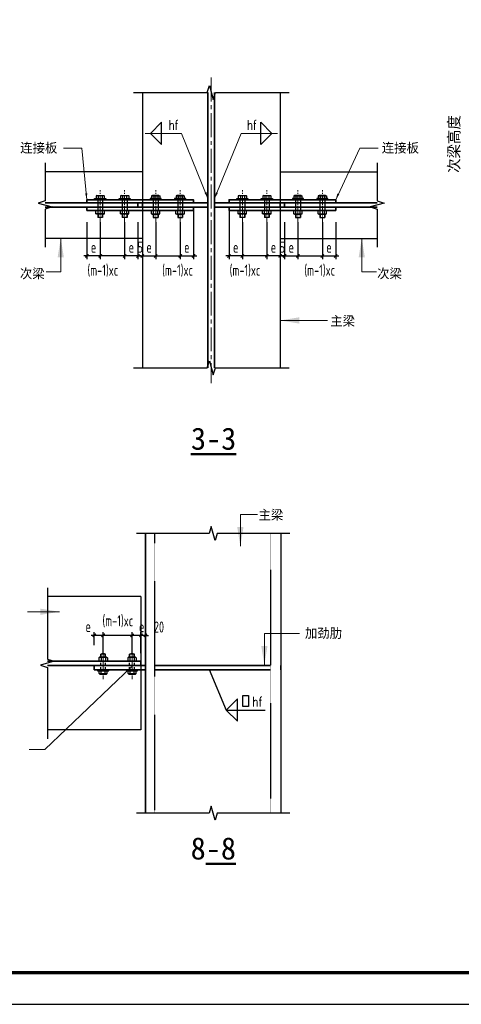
# Model space of a CAD drawing. Header units: millimetres. Extents: x 366382 to 550486, y 860348 to 940831.
# Tile 4 of 22: x 390282 to 404197, y 864713 to 895754. Entities that reach past the tile are written whole.
import ezdxf
from ezdxf.enums import TextEntityAlignment as Align

# ---------------------------------------------------------------- set-up
doc = ezdxf.new("R2010")
doc.units = ezdxf.units.MM
doc.header["$LTSCALE"] = 1000
for name, pattern in [('CENTER2', [1.125, 0.75, -0.125, 0.125, -0.125]), ('DASH', [0.35, 0.25, -0.1]), ('HIDDEN', [0.375, 0.25, -0.125])]:
    doc.linetypes.add(name, pattern=pattern)
for name, color, linetype, lineweight in [('A-ANNO-TTLB', 7, 'Continuous', 25), ('OAP028__', 1, 'CENTER2', 13), ('OAP0402T', 41, 'Continuous', 25), ('OAP0405T', 61, 'Continuous', 50), ('OAP2942_', 163, 'Continuous', 25), ('OAP294_E', 13, 'Continuous', 25), ('OAP294_H', 151, 'HIDDEN', 25), ('OAP294_S', 160, 'Continuous', 35), ('OAP294_T', 41, 'Continuous', 25), ('S-ANNO-DIM', 3, 'Continuous', 25), ('S-ANNO-THIN', 4, 'Continuous', 25)]:
    doc.layers.add(name, color=color, linetype=linetype, lineweight=lineweight)
doc.styles.add('OAP_mm_T2.5(50)', font='romans.shx', dxfattribs={"width": 0.8, "height": 125})
doc.styles.add('OAP_ROMANS', font='romans.shx', dxfattribs={"width": 0.8, "bigfont": 'hztxt.shx'})
doc.styles.add('OAP_SIMSUN', font='txt')
doc.styles.add('TSSD_Dimension', font='Tssdeng.shx', dxfattribs={"width": 0.7, "bigfont": 'hztxt.shx'})
doc.dimstyles.new('OAP_mm_D2.5 Arrow', dxfattribs={"dimscale": 200, "dimtxt": 2.5, "dimasz": 3, "dimexe": 2, "dimexo": 0, "dimgap": 1.25, "dimtad": 1, "dimdec": 0, "dimzin": 12, "dimdsep": 46, "dimtxsty": 'OAP_ROMANS', "dimcen": 2, "dimclrd": 83, "dimclre": 83, "dimclrt": 256, "dimadec": 0, "dimazin": 3, "dimtfac": 1, "dimtdec": 0, "dimtix": 1, "dimtmove": 2, "dimatfit": 0, "dimfxl": 1, "dimtolj": 1, "dimtzin": 0, "dimlwd": 13, "dimlwe": 13, "dimarcsym": 0})
doc.dimstyles.new('TSSD_100_100', dxfattribs={"dimtxt": 350, "dimasz": 100, "dimexe": 100, "dimexo": 250, "dimgap": 100, "dimtad": 1, "dimdec": 0, "dimzin": 0, "dimdsep": 46, "dimtxsty": 'TSSD_Dimension', "dimblk": 'ARCHTICK', "dimblk1": 'ARCHTICK', "dimblk2": 'ARCHTICK', "dimcen": 0, "dimdle": 100, "dimclrt": 7, "dimadec": 0, "dimazin": 0, "dimtfac": 1, "dimtdec": 0, "dimtix": 1, "dimtmove": 2, "dimatfit": 3, "dimfxl": 1, "dimtolj": 1, "dimtzin": 0, "dimarcsym": 0})

# ---------------------------------------------------------------- blocks, each defined once
blk = doc.blocks.new('_ArchTick')
at = {"color": 0, "linetype": 'ByBlock', "const_width": 0.4}
blk.add_lwpolyline([(-0.5, -0.5), (0.5, 0.5)], dxfattribs=at)
blk = doc.blocks.new('*D345')
at = {"layer": 'Defpoints', "color": 0, "transparency": 16777216}
for p in [(394149, 889619), (394569, 889619), (394569, 888306)]:
    blk.add_point(p, dxfattribs=at)
at = {"layer": 'S-ANNO-DIM', "color": 0, "lineweight": -2, "transparency": 16777216}
for p, q in [((394149, 889369), (394149, 888206)), ((394569, 889369), (394569, 888206)), ((394049, 888306), (394669, 888306))]:
    blk.add_line(p, q, dxfattribs=at)
at = {"layer": 'S-ANNO-DIM', "color": 0, "lineweight": -2, "transparency": 16777216, "xscale": 100, "yscale": 100, "zscale": 100, "rotation": 180}
blk.add_blockref('_ArchTick', (394149, 888306), dxfattribs=at)
at = {"layer": 'S-ANNO-DIM', "color": 0, "lineweight": -2, "transparency": 16777216, "xscale": 100, "yscale": 100, "zscale": 100}
blk.add_blockref('_ArchTick', (394569, 888306), dxfattribs=at)
at = {"layer": 'S-ANNO-DIM', "color": 7, "lineweight": -3, "transparency": 16777216, "insert": (394359, 888581), "char_height": 350, "attachment_point": 5, "style": 'TSSD_Dimension'}
blk.add_mtext('\\A1;e', dxfattribs=at)
blk = doc.blocks.new('*D344')
at = {"layer": 'Defpoints', "color": 0, "transparency": 16777216}
for p in [(394569, 889619), (395339, 889619), (395339, 888306)]:
    blk.add_point(p, dxfattribs=at)
at = {"layer": 'S-ANNO-DIM', "color": 0, "lineweight": -2, "transparency": 16777216}
for p, q in [((394569, 889369), (394569, 888206)), ((395339, 889369), (395339, 888206)), ((394469, 888306), (395439, 888306))]:
    blk.add_line(p, q, dxfattribs=at)
at = {"layer": 'S-ANNO-DIM', "color": 0, "lineweight": -2, "transparency": 16777216, "xscale": 100, "yscale": 100, "zscale": 100, "rotation": 180}
blk.add_blockref('_ArchTick', (394569, 888306), dxfattribs=at)
at = {"layer": 'S-ANNO-DIM', "color": 0, "lineweight": -2, "transparency": 16777216, "xscale": 100, "yscale": 100, "zscale": 100}
blk.add_blockref('_ArchTick', (395339, 888306), dxfattribs=at)
at = {"layer": 'S-ANNO-DIM', "color": 7, "lineweight": -3, "transparency": 16777216, "insert": (395256, 887839), "char_height": 350, "attachment_point": 5, "style": 'TSSD_Dimension'}
blk.add_mtext('\\A1;(m-1)xc', dxfattribs=at)
blk = doc.blocks.new('*D343')
at = {"layer": 'Defpoints', "color": 0, "transparency": 16777216}
for p in [(395759, 889980), (395339, 889619), (395759, 888306)]:
    blk.add_point(p, dxfattribs=at)
at = {"layer": 'S-ANNO-DIM', "color": 0, "lineweight": -2, "transparency": 16777216}
for p, q in [((395759, 889730), (395759, 888206)), ((395339, 889369), (395339, 888206)), ((395239, 888306), (395859, 888306))]:
    blk.add_line(p, q, dxfattribs=at)
at = {"layer": 'S-ANNO-DIM', "color": 0, "lineweight": -2, "transparency": 16777216, "xscale": 100, "yscale": 100, "zscale": 100, "rotation": 180}
blk.add_blockref('_ArchTick', (395339, 888306), dxfattribs=at)
at = {"layer": 'S-ANNO-DIM', "color": 0, "lineweight": -2, "transparency": 16777216, "xscale": 100, "yscale": 100, "zscale": 100}
blk.add_blockref('_ArchTick', (395759, 888306), dxfattribs=at)
at = {"layer": 'S-ANNO-DIM', "color": 7, "lineweight": -3, "transparency": 16777216, "insert": (395549, 888581), "char_height": 350, "attachment_point": 5, "style": 'TSSD_Dimension'}
blk.add_mtext('\\A1;e', dxfattribs=at)
blk = doc.blocks.new('*D342')
at = {"layer": 'Defpoints', "color": 0, "transparency": 16777216}
for p in [(394009, 889619), (394149, 889350), (394149, 888306)]:
    blk.add_point(p, dxfattribs=at)
at = {"layer": 'S-ANNO-DIM', "color": 0, "lineweight": -2, "transparency": 16777216}
for p, q in [((394009, 889369), (394009, 888206)), ((394149, 889100), (394149, 888206)), ((394009, 888306), (393909, 888306)), ((394009, 888306), (394149, 888306)), ((394149, 888306), (394249, 888306))]:
    blk.add_line(p, q, dxfattribs=at)
at = {"layer": 'S-ANNO-DIM', "color": 0, "lineweight": -2, "transparency": 16777216, "xscale": 100, "yscale": 100, "zscale": 100}
blk.add_blockref('_ArchTick', (394009, 888306), dxfattribs=at)
at = {"layer": 'S-ANNO-DIM', "color": 0, "lineweight": -2, "transparency": 16777216, "xscale": 100, "yscale": 100, "zscale": 100, "rotation": 180}
blk.add_blockref('_ArchTick', (394149, 888306), dxfattribs=at)
at = {"layer": 'S-ANNO-DIM', "color": 7, "lineweight": -3, "transparency": 16777216, "insert": (394079, 888581), "char_height": 350, "attachment_point": 5, "style": 'TSSD_Dimension'}
blk.add_mtext('\\A1;5', dxfattribs=at)
blk = doc.blocks.new('0AP-螺栓-M22-02')
at = {"linetype": 'Continuous'}
for p, q in [((-14.7, 13.8), (-18.3, 11.7)), ((-18.3, 11.7), (-18.3, 0)), ((18.3, 0), (-18.3, 0)), ((14.7, 13.8), (-14.7, 13.8)), ((-9.1, 11.7), (-9.1, 0)), ((9.1, 11.7), (9.1, 0)), ((14.7, 13.8), (18.3, 11.7)), ((18.3, 11.7), (18.3, 0))]:
    blk.add_line(p, q, dxfattribs=at)
at = {"linetype": 'Continuous', "extrusion": (0, 0, -1)}
for centre, major_axis, start_param, end_param in [((-13.7, 2.1), (7.5, 7.5), -1.229909, -0.340888), ((0, -28.1), (-28.9, 28.9), 0.560364, 1.010432), ((13.7, 2.1), (7.5, 7.5), -1.229909, -0.340888)]:
    blk.add_ellipse(centre, major_axis=major_axis, ratio=1, start_param=start_param, end_param=end_param, dxfattribs=at)
blk = doc.blocks.new('0AP-螺栓-M22-01')
at = {"layer": 'OAP2942_', "linetype": 'Continuous'}
for p, q in [((-18.9, 0), (18.9, 0)), ((-18.9, -14.6), (-18.9, 0)), ((-9.8, -14.6), (-9.8, 0)), ((9.8, -14.6), (9.8, 0)), ((18.9, -14.6), (18.9, 0)), ((-15.4, -16.6), (-18.9, -14.6)), ((-15.4, -16.6), (15.4, -16.6)), ((-11, -16.6), (-11, -31)), ((11, -16.6), (11, -31)), ((15.4, -16.6), (18.9, -14.6))]:
    blk.add_line(p, q, dxfattribs=at)
at = {"layer": 'OAP2942_', "color": 1, "linetype": 'Continuous'}
for p, q in [((-11, -31), (11, -31)), ((-9.6, -16.6), (-9.6, -31)), ((9.6, -16.6), (9.6, -31))]:
    blk.add_line(p, q, dxfattribs=at)
at = {"layer": 'OAP2942_', "linetype": 'Continuous'}
for centre, radius, start, end in [((-14.4, -5), 10.6, 244.5314, 295.4686), ((0, 12.4), 44.7, 255.75, 284.25), ((0, 31.6), 47.2, 258.0029, 281.9971), ((14.4, -5), 10.6, 244.5314, 295.4686)]:
    blk.add_arc(centre, radius, start, end, dxfattribs=at)
blk = doc.blocks.new('*D341')
at = {"layer": 'Defpoints', "color": 0, "transparency": 16777216}
for p in [(392399, 889619), (392819, 889619), (392399, 888306)]:
    blk.add_point(p, dxfattribs=at)
at = {"layer": 'S-ANNO-DIM', "color": 0, "lineweight": -2, "transparency": 16777216}
for p, q in [((392399, 889369), (392399, 888206)), ((392819, 889369), (392819, 888206)), ((392919, 888306), (392299, 888306))]:
    blk.add_line(p, q, dxfattribs=at)
at = {"layer": 'S-ANNO-DIM', "color": 0, "lineweight": -2, "transparency": 16777216, "xscale": 100, "yscale": 100, "zscale": 100, "rotation": 180}
blk.add_blockref('_ArchTick', (392399, 888306), dxfattribs=at)
at = {"layer": 'S-ANNO-DIM', "color": 0, "lineweight": -2, "transparency": 16777216, "xscale": 100, "yscale": 100, "zscale": 100}
blk.add_blockref('_ArchTick', (392819, 888306), dxfattribs=at)
at = {"layer": 'S-ANNO-DIM', "color": 7, "lineweight": -3, "transparency": 16777216, "insert": (392609, 888581), "char_height": 350, "attachment_point": 5, "style": 'TSSD_Dimension'}
blk.add_mtext('\\A1;e', dxfattribs=at)
blk = doc.blocks.new('*D340')
at = {"layer": 'Defpoints', "color": 0, "transparency": 16777216}
for p in [(392819, 889619), (393589, 889619), (392819, 888306)]:
    blk.add_point(p, dxfattribs=at)
at = {"layer": 'S-ANNO-DIM', "color": 0, "lineweight": -2, "transparency": 16777216}
for p, q in [((392819, 889369), (392819, 888206)), ((393589, 889369), (393589, 888206)), ((393689, 888306), (392719, 888306))]:
    blk.add_line(p, q, dxfattribs=at)
at = {"layer": 'S-ANNO-DIM', "color": 0, "lineweight": -2, "transparency": 16777216, "xscale": 100, "yscale": 100, "zscale": 100, "rotation": 180}
blk.add_blockref('_ArchTick', (392819, 888306), dxfattribs=at)
at = {"layer": 'S-ANNO-DIM', "color": 0, "lineweight": -2, "transparency": 16777216, "xscale": 100, "yscale": 100, "zscale": 100}
blk.add_blockref('_ArchTick', (393589, 888306), dxfattribs=at)
at = {"layer": 'S-ANNO-DIM', "color": 7, "lineweight": -3, "transparency": 16777216, "insert": (392901, 887839), "char_height": 350, "attachment_point": 5, "style": 'TSSD_Dimension'}
blk.add_mtext('\\A1;(m-1)xc', dxfattribs=at)
blk = doc.blocks.new('*D339')
at = {"layer": 'Defpoints', "color": 0, "transparency": 16777216}
for p in [(393589, 889619), (394009, 889619), (393589, 888306)]:
    blk.add_point(p, dxfattribs=at)
at = {"layer": 'S-ANNO-DIM', "color": 0, "lineweight": -2, "transparency": 16777216}
for p, q in [((393589, 889369), (393589, 888206)), ((394009, 889369), (394009, 888206)), ((394109, 888306), (393489, 888306))]:
    blk.add_line(p, q, dxfattribs=at)
at = {"layer": 'S-ANNO-DIM', "color": 0, "lineweight": -2, "transparency": 16777216, "xscale": 100, "yscale": 100, "zscale": 100, "rotation": 180}
blk.add_blockref('_ArchTick', (393589, 888306), dxfattribs=at)
at = {"layer": 'S-ANNO-DIM', "color": 0, "lineweight": -2, "transparency": 16777216, "xscale": 100, "yscale": 100, "zscale": 100}
blk.add_blockref('_ArchTick', (394009, 888306), dxfattribs=at)
at = {"layer": 'S-ANNO-DIM', "color": 7, "lineweight": -3, "transparency": 16777216, "insert": (393799, 888581), "char_height": 350, "attachment_point": 5, "style": 'TSSD_Dimension'}
blk.add_mtext('\\A1;e', dxfattribs=at)
blk = doc.blocks.new('*D338')
at = {"layer": 'Defpoints', "color": 0, "transparency": 16777216}
for p in [(399049, 889619), (399819, 889619), (399819, 888306)]:
    blk.add_point(p, dxfattribs=at)
at = {"layer": 'S-ANNO-DIM', "color": 0, "lineweight": -2, "transparency": 16777216}
for p, q in [((399049, 889369), (399049, 888206)), ((399819, 889369), (399819, 888206)), ((398949, 888306), (399919, 888306))]:
    blk.add_line(p, q, dxfattribs=at)
at = {"layer": 'S-ANNO-DIM', "color": 0, "lineweight": -2, "transparency": 16777216, "xscale": 100, "yscale": 100, "zscale": 100, "rotation": 180}
blk.add_blockref('_ArchTick', (399049, 888306), dxfattribs=at)
at = {"layer": 'S-ANNO-DIM', "color": 0, "lineweight": -2, "transparency": 16777216, "xscale": 100, "yscale": 100, "zscale": 100}
blk.add_blockref('_ArchTick', (399819, 888306), dxfattribs=at)
at = {"layer": 'S-ANNO-DIM', "color": 7, "lineweight": -3, "transparency": 16777216, "insert": (399736, 887839), "char_height": 350, "attachment_point": 5, "style": 'TSSD_Dimension'}
blk.add_mtext('\\A1;(m-1)xc', dxfattribs=at)
blk = doc.blocks.new('*D337')
at = {"layer": 'Defpoints', "color": 0, "transparency": 16777216}
for p in [(399819, 889619), (400239, 889619), (400239, 888306)]:
    blk.add_point(p, dxfattribs=at)
at = {"layer": 'S-ANNO-DIM', "color": 0, "lineweight": -2, "transparency": 16777216}
for p, q in [((399819, 889369), (399819, 888206)), ((400239, 889369), (400239, 888206)), ((399719, 888306), (400339, 888306))]:
    blk.add_line(p, q, dxfattribs=at)
at = {"layer": 'S-ANNO-DIM', "color": 0, "lineweight": -2, "transparency": 16777216, "xscale": 100, "yscale": 100, "zscale": 100, "rotation": 180}
blk.add_blockref('_ArchTick', (399819, 888306), dxfattribs=at)
at = {"layer": 'S-ANNO-DIM', "color": 0, "lineweight": -2, "transparency": 16777216, "xscale": 100, "yscale": 100, "zscale": 100}
blk.add_blockref('_ArchTick', (400239, 888306), dxfattribs=at)
at = {"layer": 'S-ANNO-DIM', "color": 7, "lineweight": -3, "transparency": 16777216, "insert": (400029, 888581), "char_height": 350, "attachment_point": 5, "style": 'TSSD_Dimension'}
blk.add_mtext('\\A1;e', dxfattribs=at)
blk = doc.blocks.new('*D336')
at = {"layer": 'Defpoints', "color": 0, "transparency": 16777216}
for p in [(398629, 889619), (399049, 889619), (399049, 888306)]:
    blk.add_point(p, dxfattribs=at)
at = {"layer": 'S-ANNO-DIM', "color": 0, "lineweight": -2, "transparency": 16777216}
for p, q in [((398629, 889369), (398629, 888206)), ((399049, 889369), (399049, 888206)), ((398529, 888306), (399149, 888306))]:
    blk.add_line(p, q, dxfattribs=at)
at = {"layer": 'S-ANNO-DIM', "color": 0, "lineweight": -2, "transparency": 16777216, "xscale": 100, "yscale": 100, "zscale": 100, "rotation": 180}
blk.add_blockref('_ArchTick', (398629, 888306), dxfattribs=at)
at = {"layer": 'S-ANNO-DIM', "color": 0, "lineweight": -2, "transparency": 16777216, "xscale": 100, "yscale": 100, "zscale": 100}
blk.add_blockref('_ArchTick', (399049, 888306), dxfattribs=at)
at = {"layer": 'S-ANNO-DIM', "color": 7, "lineweight": -3, "transparency": 16777216, "insert": (398839, 888581), "char_height": 350, "attachment_point": 5, "style": 'TSSD_Dimension'}
blk.add_mtext('\\A1;e', dxfattribs=at)
blk = doc.blocks.new('*D335')
at = {"layer": 'Defpoints', "color": 0, "transparency": 16777216}
for p in [(398489, 889350), (398629, 889619), (398489, 888306)]:
    blk.add_point(p, dxfattribs=at)
at = {"layer": 'S-ANNO-DIM', "color": 0, "lineweight": -2, "transparency": 16777216}
for p, q in [((398629, 889369), (398629, 888206)), ((398489, 889100), (398489, 888206)), ((398489, 888306), (398389, 888306)), ((398629, 888306), (398489, 888306)), ((398629, 888306), (398729, 888306))]:
    blk.add_line(p, q, dxfattribs=at)
at = {"layer": 'S-ANNO-DIM', "color": 0, "lineweight": -2, "transparency": 16777216, "xscale": 100, "yscale": 100, "zscale": 100}
blk.add_blockref('_ArchTick', (398489, 888306), dxfattribs=at)
at = {"layer": 'S-ANNO-DIM', "color": 0, "lineweight": -2, "transparency": 16777216, "xscale": 100, "yscale": 100, "zscale": 100, "rotation": 180}
blk.add_blockref('_ArchTick', (398629, 888306), dxfattribs=at)
at = {"layer": 'S-ANNO-DIM', "color": 7, "lineweight": -3, "transparency": 16777216, "insert": (398559, 888581), "char_height": 350, "attachment_point": 5, "style": 'TSSD_Dimension'}
blk.add_mtext('\\A1;5', dxfattribs=at)
blk = doc.blocks.new('*D334')
at = {"layer": 'Defpoints', "color": 0, "transparency": 16777216}
for p in [(396879, 889980), (397299, 889619), (396879, 888306)]:
    blk.add_point(p, dxfattribs=at)
at = {"layer": 'S-ANNO-DIM', "color": 0, "lineweight": -2, "transparency": 16777216}
for p, q in [((396879, 889730), (396879, 888206)), ((397299, 889369), (397299, 888206)), ((397399, 888306), (396779, 888306))]:
    blk.add_line(p, q, dxfattribs=at)
at = {"layer": 'S-ANNO-DIM', "color": 0, "lineweight": -2, "transparency": 16777216, "xscale": 100, "yscale": 100, "zscale": 100, "rotation": 180}
blk.add_blockref('_ArchTick', (396879, 888306), dxfattribs=at)
at = {"layer": 'S-ANNO-DIM', "color": 0, "lineweight": -2, "transparency": 16777216, "xscale": 100, "yscale": 100, "zscale": 100}
blk.add_blockref('_ArchTick', (397299, 888306), dxfattribs=at)
at = {"layer": 'S-ANNO-DIM', "color": 7, "lineweight": -3, "transparency": 16777216, "insert": (397089, 888581), "char_height": 350, "attachment_point": 5, "style": 'TSSD_Dimension'}
blk.add_mtext('\\A1;e', dxfattribs=at)
blk = doc.blocks.new('*D333')
at = {"layer": 'Defpoints', "color": 0, "transparency": 16777216}
for p in [(397299, 889619), (398069, 889619), (397299, 888306)]:
    blk.add_point(p, dxfattribs=at)
at = {"layer": 'S-ANNO-DIM', "color": 0, "lineweight": -2, "transparency": 16777216}
for p, q in [((397299, 889369), (397299, 888206)), ((398069, 889369), (398069, 888206)), ((398169, 888306), (397199, 888306))]:
    blk.add_line(p, q, dxfattribs=at)
at = {"layer": 'S-ANNO-DIM', "color": 0, "lineweight": -2, "transparency": 16777216, "xscale": 100, "yscale": 100, "zscale": 100, "rotation": 180}
blk.add_blockref('_ArchTick', (397299, 888306), dxfattribs=at)
at = {"layer": 'S-ANNO-DIM', "color": 0, "lineweight": -2, "transparency": 16777216, "xscale": 100, "yscale": 100, "zscale": 100}
blk.add_blockref('_ArchTick', (398069, 888306), dxfattribs=at)
at = {"layer": 'S-ANNO-DIM', "color": 7, "lineweight": -3, "transparency": 16777216, "insert": (397381, 887839), "char_height": 350, "attachment_point": 5, "style": 'TSSD_Dimension'}
blk.add_mtext('\\A1;(m-1)xc', dxfattribs=at)
blk = doc.blocks.new('*D332')
at = {"layer": 'Defpoints', "color": 0, "transparency": 16777216}
for p in [(398069, 889619), (398489, 889619), (398069, 888306)]:
    blk.add_point(p, dxfattribs=at)
at = {"layer": 'S-ANNO-DIM', "color": 0, "lineweight": -2, "transparency": 16777216}
for p, q in [((398069, 889369), (398069, 888206)), ((398489, 889369), (398489, 888206)), ((398589, 888306), (397969, 888306))]:
    blk.add_line(p, q, dxfattribs=at)
at = {"layer": 'S-ANNO-DIM', "color": 0, "lineweight": -2, "transparency": 16777216, "xscale": 100, "yscale": 100, "zscale": 100, "rotation": 180}
blk.add_blockref('_ArchTick', (398069, 888306), dxfattribs=at)
at = {"layer": 'S-ANNO-DIM', "color": 0, "lineweight": -2, "transparency": 16777216, "xscale": 100, "yscale": 100, "zscale": 100}
blk.add_blockref('_ArchTick', (398489, 888306), dxfattribs=at)
at = {"layer": 'S-ANNO-DIM', "color": 7, "lineweight": -3, "transparency": 16777216, "insert": (398279, 888581), "char_height": 350, "attachment_point": 5, "style": 'TSSD_Dimension'}
blk.add_mtext('\\A1;e', dxfattribs=at)
blk = doc.blocks.new('*D453')
at = {"layer": 'Defpoints', "color": 0, "transparency": 16777216}
for p in [(394103, 876344), (394103, 875536), (394243, 875536)]:
    blk.add_point(p, dxfattribs=at)
at = {"layer": 'S-ANNO-DIM', "color": 0, "lineweight": -2, "transparency": 16777216}
for p, q in [((394103, 876344), (394003, 876344)), ((394103, 875786), (394103, 876444)), ((394243, 876344), (394103, 876344)), ((394243, 875786), (394243, 876444)), ((394243, 876344), (394343, 876344))]:
    blk.add_line(p, q, dxfattribs=at)
at = {"layer": 'S-ANNO-DIM', "color": 0, "lineweight": -2, "transparency": 16777216, "xscale": 100, "yscale": 100, "zscale": 100}
blk.add_blockref('_ArchTick', (394103, 876344), dxfattribs=at)
at = {"layer": 'S-ANNO-DIM', "color": 0, "lineweight": -2, "transparency": 16777216, "xscale": 100, "yscale": 100, "zscale": 100, "rotation": 180}
blk.add_blockref('_ArchTick', (394243, 876344), dxfattribs=at)
at = {"layer": 'S-ANNO-DIM', "color": 7, "lineweight": -3, "transparency": 16777216, "insert": (394671, 876607), "char_height": 350, "attachment_point": 5, "style": 'TSSD_Dimension'}
blk.add_mtext('\\A1;20', dxfattribs=at)
blk = doc.blocks.new('*D454')
at = {"layer": 'Defpoints', "color": 0, "transparency": 16777216}
for p in [(393823, 876344), (393823, 875536), (394103, 875536)]:
    blk.add_point(p, dxfattribs=at)
at = {"layer": 'S-ANNO-DIM', "color": 0, "lineweight": -2, "transparency": 16777216}
for p, q in [((394203, 876344), (393723, 876344)), ((393823, 875786), (393823, 876444)), ((394103, 875786), (394103, 876444))]:
    blk.add_line(p, q, dxfattribs=at)
at = {"layer": 'S-ANNO-DIM', "color": 0, "lineweight": -2, "transparency": 16777216, "xscale": 100, "yscale": 100, "zscale": 100, "rotation": 180}
blk.add_blockref('_ArchTick', (393823, 876344), dxfattribs=at)
at = {"layer": 'S-ANNO-DIM', "color": 0, "lineweight": -2, "transparency": 16777216, "xscale": 100, "yscale": 100, "zscale": 100}
blk.add_blockref('_ArchTick', (394103, 876344), dxfattribs=at)
at = {"layer": 'S-ANNO-DIM', "color": 7, "lineweight": -3, "transparency": 16777216, "insert": (394127, 876619), "char_height": 350, "attachment_point": 5, "style": 'TSSD_Dimension'}
blk.add_mtext('\\A1;e', dxfattribs=at)
blk = doc.blocks.new('*D455')
at = {"layer": 'Defpoints', "color": 0, "transparency": 16777216}
for p in [(392913, 876344), (392913, 875536), (393823, 875536)]:
    blk.add_point(p, dxfattribs=at)
at = {"layer": 'S-ANNO-DIM', "color": 0, "lineweight": -2, "transparency": 16777216}
for p, q in [((393923, 876344), (392813, 876344)), ((392913, 875786), (392913, 876444)), ((393823, 875786), (393823, 876444))]:
    blk.add_line(p, q, dxfattribs=at)
at = {"layer": 'S-ANNO-DIM', "color": 0, "lineweight": -2, "transparency": 16777216, "xscale": 100, "yscale": 100, "zscale": 100, "rotation": 180}
blk.add_blockref('_ArchTick', (392913, 876344), dxfattribs=at)
at = {"layer": 'S-ANNO-DIM', "color": 0, "lineweight": -2, "transparency": 16777216, "xscale": 100, "yscale": 100, "zscale": 100}
blk.add_blockref('_ArchTick', (393823, 876344), dxfattribs=at)
at = {"layer": 'S-ANNO-DIM', "color": 7, "lineweight": -3, "transparency": 16777216, "insert": (393373, 876788), "char_height": 350, "attachment_point": 5, "style": 'TSSD_Dimension'}
blk.add_mtext('\\A1;(m-1)xc', dxfattribs=at)
blk = doc.blocks.new('*D456')
at = {"layer": 'Defpoints', "color": 0, "transparency": 16777216}
for p in [(392913, 876348), (392633, 875786), (392913, 875786)]:
    blk.add_point(p, dxfattribs=at)
at = {"layer": 'S-ANNO-DIM', "color": 0, "lineweight": -2, "transparency": 16777216}
for p, q in [((392533, 876348), (393013, 876348)), ((392633, 876036), (392633, 876448)), ((392913, 876036), (392913, 876448))]:
    blk.add_line(p, q, dxfattribs=at)
at = {"layer": 'S-ANNO-DIM', "color": 0, "lineweight": -2, "transparency": 16777216, "xscale": 100, "yscale": 100, "zscale": 100, "rotation": 180}
blk.add_blockref('_ArchTick', (392633, 876348), dxfattribs=at)
at = {"layer": 'S-ANNO-DIM', "color": 0, "lineweight": -2, "transparency": 16777216, "xscale": 100, "yscale": 100, "zscale": 100}
blk.add_blockref('_ArchTick', (392913, 876348), dxfattribs=at)
at = {"layer": 'S-ANNO-DIM', "color": 7, "lineweight": -3, "transparency": 16777216, "insert": (392441, 876623), "char_height": 350, "attachment_point": 5, "style": 'TSSD_Dimension'}
blk.add_mtext('\\A1;e', dxfattribs=at)

msp = doc.modelspace()

# ---------------------------------------------------------------- linework, layer by layer
for p, q in [((394243.2, 870737.2), (394243.2, 879553)), ((398513.2, 879553), (398513.2, 870737.2))]:
    msp.add_line(p, q)
at = {"linetype": 'DASH', "ltscale": 0.01}
for p, q in [((394543.2, 870737.2), (394543.2, 879553)), ((398185.3, 879553), (398185.3, 870737.2))]:
    msp.add_line(p, q, dxfattribs=at)
msp.add_lwpolyline([(366381.8, 864712.9), (450531.8, 864712.9), (450531.8, 924112.9), (366381.8, 924112.9)], close=True)
at = {"layer": 'A-ANNO-TTLB', "const_width": 100}
msp.add_lwpolyline([(368881.8, 865712.9), (449531.8, 865712.9), (449531.8, 923112.9), (368881.8, 923112.9)], close=True, dxfattribs=at)
at = {"layer": 'OAP028__'}
for p, q in [((396318.5, 893929.3), (396318.5, 884296.9)), ((392913.2, 875953.8), (392913.2, 874958.4)), ((393823.2, 875953.8), (393823.2, 874958.4))]:
    msp.add_line(p, q, dxfattribs=at)
at = {"layer": 'OAP028__', "ltscale": 0.3}
for p, q in [((392818.5, 889321.8), (392818.5, 890377.2)), ((393588.5, 889321.8), (393588.5, 890377.2)), ((394568.5, 889321.8), (394568.5, 890377.2)), ((395338.5, 889321.8), (395338.5, 890377.2)), ((397298.5, 889321.8), (397298.5, 890377.2)), ((398068.5, 889321.8), (398068.5, 890377.2)), ((399048.5, 889321.8), (399048.5, 890377.2)), ((399818.5, 889321.8), (399818.5, 890377.2))]:
    msp.add_line(p, q, dxfattribs=at)
at = {"layer": 'OAP2942_', "linetype": 'Continuous'}
for points in [[(392993.5, 890079.6), (392643.5, 890079.6), (392643.5, 890114.6), (392993.5, 890114.6)], [(393763.5, 890079.6), (393413.5, 890079.6), (393413.5, 890114.6), (393763.5, 890114.6)], [(394393.5, 890079.6), (394743.5, 890079.6), (394743.5, 890114.6), (394393.5, 890114.6)], [(395163.5, 890079.6), (395513.5, 890079.6), (395513.5, 890114.6), (395163.5, 890114.6)], [(397473.5, 890079.6), (397123.5, 890079.6), (397123.5, 890114.6), (397473.5, 890114.6)], [(398243.5, 890079.6), (397893.5, 890079.6), (397893.5, 890114.6), (398243.5, 890114.6)], [(398873.5, 890079.6), (399223.5, 890079.6), (399223.5, 890114.6), (398873.5, 890114.6)], [(399643.5, 890079.6), (399993.5, 890079.6), (399993.5, 890114.6), (399643.5, 890114.6)], [(393088.2, 875256), (392738.2, 875256), (392738.2, 875221), (393088.2, 875221)], [(393998.2, 875256), (393648.2, 875256), (393648.2, 875221), (393998.2, 875221)]]:
    msp.add_lwpolyline(points, close=True, dxfattribs=at)
at = {"layer": 'OAP294_E'}
for p, q in [((394148.5, 893455.5), (394148.5, 890959.6)), ((398488.5, 893455.5), (398488.5, 890959.6)), ((394148.5, 890959.6), (391088, 890959.6)), ((394148.5, 890959.6), (394148.5, 890079.6)), ((398488.5, 890959.6), (398488.5, 890079.6)), ((398488.5, 890959.6), (401549, 890959.6)), ((394148.5, 889839.6), (394148.5, 888859.6)), ((398488.5, 889839.6), (398488.5, 888859.6)), ((394148.5, 888859.6), (391088, 888859.6)), ((394148.5, 888859.6), (394148.5, 884778.5)), ((398488.5, 888859.6), (398488.5, 884778.5)), ((398488.5, 888859.6), (401549, 888859.6)), ((394243.2, 879553), (394243.2, 875536)), ((398513.2, 879553), (398513.2, 870737.2)), ((394103.2, 877566), (391153.4, 877566)), ((394103.2, 877566), (394103.2, 875536)), ((394103.2, 875396), (394103.2, 873366)), ((394243.2, 875536), (394243.2, 870737.2)), ((394103.2, 873366), (391153.4, 873366))]:
    msp.add_line(p, q, dxfattribs=at)
at = {"layer": 'OAP294_H'}
for p, q in [((394148.5, 890959.6), (394148.5, 888859.6)), ((398488.5, 890959.6), (398488.5, 888859.6))]:
    msp.add_line(p, q, dxfattribs=at)
at = {"layer": 'OAP294_H', "ltscale": 0.35}
for p, q in [((392741.5, 890079.6), (392741.5, 889739.6)), ((392895.5, 890079.6), (392895.5, 889739.6)), ((393511.5, 890079.6), (393511.5, 889739.6)), ((393665.5, 890079.6), (393665.5, 889739.6)), ((394491.5, 890079.6), (394491.5, 889739.6)), ((394645.5, 890079.6), (394645.5, 889739.6)), ((395261.5, 890079.6), (395261.5, 889739.6)), ((395415.5, 890079.6), (395415.5, 889739.6)), ((397221.5, 890079.6), (397221.5, 889739.6)), ((397375.5, 890079.6), (397375.5, 889739.6)), ((397991.5, 890079.6), (397991.5, 889739.6)), ((398145.5, 890079.6), (398145.5, 889739.6)), ((398971.5, 890079.6), (398971.5, 889739.6)), ((399125.5, 890079.6), (399125.5, 889739.6)), ((399741.5, 890079.6), (399741.5, 889739.6)), ((399895.5, 890079.6), (399895.5, 889739.6)), ((392836.2, 875256), (392836.2, 875536)), ((392990.2, 875256), (392990.2, 875536)), ((393746.2, 875256), (393746.2, 875536)), ((393900.2, 875256), (393900.2, 875536))]:
    msp.add_line(p, q, dxfattribs=at)
at = {"layer": 'OAP294_S'}
for p, q in [((396213.5, 893455.5), (396213.5, 884778.5)), ((396423.5, 884778.5), (396423.5, 893455.5)), ((391088, 889979.6), (394008.5, 889979.6)), ((394008.5, 889839.6), (394008.5, 889979.6)), ((394148.5, 889979.6), (394148.5, 889839.6)), ((398488.5, 889979.6), (398488.5, 889839.6)), ((401549, 889979.6), (398628.5, 889979.6)), ((398628.5, 889839.6), (398628.5, 889979.6)), ((394008.5, 889839.6), (391088, 889839.6)), ((398628.5, 889839.6), (401549, 889839.6)), ((394103.2, 875536), (391153.4, 875536)), ((394243.2, 875396), (391153.4, 875396)), ((392633.2, 875396), (392633.2, 875256)), ((394103.2, 875536), (394103.2, 875396)), ((398185.3, 875396), (394543.2, 875396)), ((398513.2, 875396), (398513.2, 875256)), ((394243.2, 875256), (392633.2, 875256)), ((398185.3, 875256), (394543.2, 875256))]:
    msp.add_line(p, q, dxfattribs=at)
for points in [[(392398.5, 890079.6), (395758.5, 890079.6), (395758.5, 889979.6), (392398.5, 889979.6), (392398.5, 890079.6)], [(394148.5, 889979.6), (396213.5, 889979.6), (396213.5, 889839.6), (394148.5, 889839.6), (394148.5, 889979.6)], [(398488.5, 889979.6), (396423.5, 889979.6), (396423.5, 889839.6), (398488.5, 889839.6), (398488.5, 889979.6)], [(400238.5, 890079.6), (396878.5, 890079.6), (396878.5, 889979.6), (400238.5, 889979.6), (400238.5, 890079.6)], [(392398.5, 889739.6), (395758.5, 889739.6), (395758.5, 889839.6), (392398.5, 889839.6), (392398.5, 889739.6)], [(400238.5, 889739.6), (396878.5, 889739.6), (396878.5, 889839.6), (400238.5, 889839.6), (400238.5, 889739.6)]]:
    msp.add_lwpolyline(points, dxfattribs=at)
at = {"layer": 'OAP294_T', "color": 83}
for p, q in [((396250.5, 875263.5), (396791.1, 873988.4)), ((396791.1, 873988.4), (398018.6, 873988.4))]:
    msp.add_line(p, q, dxfattribs=at)
for points in [[(394405.2, 892169), (394755.2, 891819), (394755.2, 892519)], [(398231.8, 892169), (397881.8, 891819), (397881.8, 892519)], [(396791.1, 873988.4), (397141.1, 873638.4), (397141.1, 874338.4)]]:
    msp.add_lwpolyline(points, close=True, dxfattribs=at)
at = {"layer": 'OAP294_T', "color": 83, "lineweight": 30}
for points in [[(397491.3, 874098.3), (397309.3, 874098.3), (397309.3, 874448.3), (397491.3, 874448.3)], [(397491.3, 874448.3), (397491.3, 874098.3)]]:
    msp.add_lwpolyline(points, dxfattribs=at)
at = {"layer": 'S-ANNO-THIN', "lineweight": -3}
for points in [[(393868.5, 893455.5), (396188.5, 893455.5), (396258.5, 893675.5), (396378.5, 893235.5), (396448.5, 893455.5), (398768.5, 893455.5)], [(391088, 891239.6), (391088, 890039.6), (390868, 889969.6), (391308, 889849.6), (391088, 889779.6), (391088, 888579.6)], [(401549, 891239.6), (401549, 890039.6), (401769, 889969.6), (401329, 889849.6), (401549, 889779.6), (401549, 888579.6)], [(393868.5, 884778.5), (396188.5, 884778.5), (396258.5, 884998.5), (396378.5, 884558.5), (396448.5, 884778.5), (398768.5, 884778.5)], [(398793.2, 879553), (396508.2, 879553), (396438.2, 879333), (396318.2, 879773), (396248.2, 879553), (393963.2, 879553)], [(391153.4, 877846), (391153.4, 875596), (391373.4, 875526), (390933.4, 875406), (391153.4, 875336), (391153.4, 873086)], [(398793.2, 870737.2), (396508.2, 870737.2), (396438.2, 870517.2), (396318.2, 870957.2), (396248.2, 870737.2), (393963.2, 870737.2)]]:
    msp.add_lwpolyline(points, dxfattribs=at)

# ---------------------------------------------------------------- block references
at = {"layer": 'OAP2942_', "linetype": 'Continuous', "yscale": 7, "zscale": 7}
for name, p, xscale in [('0AP-螺栓-M22-02', (392818.5, 890114.6), -7), ('0AP-螺栓-M22-02', (393588.5, 890114.6), -7), ('0AP-螺栓-M22-02', (394568.5, 890114.6), 7), ('0AP-螺栓-M22-02', (395338.5, 890114.6), 7), ('0AP-螺栓-M22-02', (397298.5, 890114.6), -7), ('0AP-螺栓-M22-02', (398068.5, 890114.6), -7), ('0AP-螺栓-M22-02', (399048.5, 890114.6), 7), ('0AP-螺栓-M22-02', (399818.5, 890114.6), 7), ('0AP-螺栓-M22-01', (392818.5, 889739.6), -7), ('0AP-螺栓-M22-01', (393588.5, 889739.6), -7), ('0AP-螺栓-M22-01', (394568.5, 889739.6), 7), ('0AP-螺栓-M22-01', (395338.5, 889739.6), 7), ('0AP-螺栓-M22-01', (397298.5, 889739.6), -7), ('0AP-螺栓-M22-01', (398068.5, 889739.6), -7), ('0AP-螺栓-M22-01', (399048.5, 889739.6), 7), ('0AP-螺栓-M22-01', (399818.5, 889739.6), 7)]:
    msp.add_blockref(name, p, dxfattribs=dict(at, xscale=xscale))
at = {"layer": 'OAP2942_', "linetype": 'Continuous', "xscale": 7, "yscale": 7, "zscale": 7, "rotation": 180}
for name, p in [('0AP-螺栓-M22-01', (392913.2, 875536)), ('0AP-螺栓-M22-01', (393823.2, 875536)), ('0AP-螺栓-M22-02', (392913.2, 875221)), ('0AP-螺栓-M22-02', (393823.2, 875221))]:
    msp.add_blockref(name, p, dxfattribs=at)

# ---------------------------------------------------------------- texts
at = {"layer": 'OAP0402T', "style": 'OAP_SIMSUN'}
msp.add_text('主梁', height=300, dxfattribs=at).set_placement((400068.5, 886104.8))
at = {"layer": 'OAP0402T', "insert": (403984.1, 891833.9), "char_height": 350, "attachment_point": 5, "rotation": 90, "style": 'OAP_SIMSUN'}
msp.add_mtext('次梁高度', dxfattribs=at)
at = {"layer": 'OAP0405T', "style": 'OAP_SIMSUN'}
for s, p in [('%%U3-3', (396392.6, 882195.5)), ('8%%U-8', (396383.3, 869278.4))]:
    msp.add_text(s, height=700, dxfattribs=at).set_placement(p, align=Align.CENTER)
at = {"layer": 'OAP294_T', "lineweight": 25, "style": 'OAP_mm_T2.5(50)', "width": 0.8}
for p in [(395129.8, 892286), (397598.6, 892286), (397772, 874105.4)]:
    msp.add_text('hf', height=300, dxfattribs=at).set_placement(p, align=Align.CENTER)
at = {"layer": 'OAP294_T', "style": 'OAP_SIMSUN'}
for s, p in [('连接板', (390299.3, 891564.6)), ('连接板', (401692.5, 891564.6)), ('次梁', (390288, 887602.1)), ('次梁', (401544.1, 887602.1)), ('主梁', (397807.7, 879994.8)), ('加劲肋', (399268.8, 876264.9))]:
    msp.add_text(s, height=300, dxfattribs=at).set_placement(p)

# ---------------------------------------------------------------- dimensions: what is measured, and where the dimension line sits
at = {"layer": 'S-ANNO-DIM', "lineweight": -3}
for base, p1, p2, text, picture, middle in [((395758.5, 888305.9), (395338.5, 889618.8), (395758.5, 889979.6), 'e', '*D343', (395548.5, 888580.9)), ((394568.5, 888305.9), (394148.5, 889618.8), (394568.5, 889618.8), 'e', '*D345', (394358.5, 888580.9)), ((398488.5, 888305.9), (398628.5, 889618.8), (398488.5, 889349.6), '5', '*D335', (398558.5, 888580.9)), ((399048.5, 888305.9), (398628.5, 889618.8), (399048.5, 889618.8), 'e', '*D336', (398838.5, 888580.9)), ((400238.5, 888305.9), (399818.5, 889618.8), (400238.5, 889618.8), 'e', '*D337', (400028.5, 888580.9))]:
    dim = msp.add_linear_dim(base=base, p1=p1, p2=p2, text=text, dimstyle='TSSD_100_100', dxfattribs=at)
    dim.commit()
    dim.dimension.update_dxf_attribs({"geometry": picture, "text_midpoint": middle})
for base, p1, p2, text, picture, middle in [((396878.5, 888305.9), (397298.5, 889618.8), (396878.5, 889979.6), 'e', '*D334', (397088.5, 888580.9)), ((392398.5, 888305.9), (392818.5, 889618.8), (392398.5, 889618.8), 'e', '*D341', (392608.5, 888580.9)), ((393588.5, 888305.9), (394008.5, 889618.8), (393588.5, 889618.8), 'e', '*D339', (393798.5, 888580.9)), ((394148.5, 888305.9), (394008.5, 889618.8), (394148.5, 889349.6), '5', '*D342', (394078.5, 888580.9)), ((398068.5, 888305.9), (398488.5, 889618.8), (398068.5, 889618.8), 'e', '*D332', (398278.5, 888580.9))]:
    dim = msp.add_linear_dim(base=base, p1=p1, p2=p2, angle=180, text=text, dimstyle='TSSD_100_100', dxfattribs=at)
    dim.commit()
    dim.dimension.update_dxf_attribs({"geometry": picture, "text_midpoint": middle})
for base, p1, p2, picture, middle in [((392818.5, 888305.9), (393588.5, 889618.8), (392818.5, 889618.8), '*D340', (392901.4, 887839.5)), ((397298.5, 888305.9), (398068.5, 889618.8), (397298.5, 889618.8), '*D333', (397381.4, 887839.5))]:
    dim = msp.add_linear_dim(base=base, p1=p1, p2=p2, angle=180, text='(m-1)xc', dimstyle='TSSD_100_100', dxfattribs=at)
    dim.commit()
    dim.dimension.update_dxf_attribs({"geometry": picture, "text_midpoint": middle, "dimtype": 160})
for base, p1, p2, text, picture, middle in [((395338.5, 888305.9), (394568.5, 889618.8), (395338.5, 889618.8), '(m-1)xc', '*D344', (395255.6, 887839.5)), ((399818.5, 888305.9), (399048.5, 889618.8), (399818.5, 889618.8), '(m-1)xc', '*D338', (399735.6, 887839.5)), ((392913.2, 876343.8), (393823.2, 875536), (392913.2, 875536), '(m-1)xc', '*D455', (393373, 876788.4)), ((392913.2, 876348.3), (392633.2, 875786), (392913.2, 875786), 'e', '*D456', (392440.5, 876623.3)), ((393823.2, 876343.8), (394103.2, 875536), (393823.2, 875536), 'e', '*D454', (394126.5, 876618.8)), ((394103.2, 876343.8), (394243.2, 875536), (394103.2, 875536), '20', '*D453', (394671.4, 876607.2))]:
    dim = msp.add_linear_dim(base=base, p1=p1, p2=p2, text=text, dimstyle='TSSD_100_100', dxfattribs=at)
    dim.commit()
    dim.dimension.update_dxf_attribs({"geometry": picture, "text_midpoint": middle, "dimtype": 160})

# ---------------------------------------------------------------- leaders
at = {"layer": 'OAP0402T'}
for points in [[(391576.2, 888859.6), (391576.2, 887808.6), (391112.1, 887808.6)], [(401060.8, 888859.6), (401060.8, 887808.6), (401524.9, 887808.6)], [(398488.5, 886272.3), (399976.4, 886272.3)]]:
    msp.add_leader(points, dimstyle='OAP_mm_D2.5 Arrow', override={"dimtad": 0}, dxfattribs=at)
at = {"layer": 'OAP294_T'}
for points, override in [([(396213.5, 890119.6), (395378.7, 892169), (394236.2, 892169)], {"dimasz": 1, "dimtad": 0}), ([(396423.5, 890119.6), (397258.3, 892169), (398400.9, 892169)], {"dimasz": 1, "dimtad": 0}), ([(392398.5, 890079.6), (392235.8, 891701.7), (391657.8, 891701.7)], {"dimasz": 1, "dimtad": 0}), ([(400238.5, 890079.6), (401001.1, 891701.7), (401579.1, 891701.7)], {"dimasz": 1, "dimtad": 0}), ([(391531.5, 877088.2), (390527.8, 877088.2)], {"dimtad": 0}), ([(393805.3, 875348.5), (391078.9, 872748.2), (390579.2, 872748.2)], {"dimasz": 1, "dimtad": 0})]:
    msp.add_leader(points, dimstyle='OAP_mm_D2.5 Arrow', override=override, dxfattribs=at)
at = {"layer": 'OAP294_T', "lineweight": 25}
for points in [[(397235.2, 879156.2), (397235.2, 880150.8), (397778.5, 880150.8)], [(397992, 875412), (397992, 876406.6), (399101.7, 876406.6)]]:
    msp.add_leader(points, dimstyle='OAP_mm_D2.5 Arrow', override={"dimtad": 0}, dxfattribs=at)

doc.saveas('drawing.dxf')
